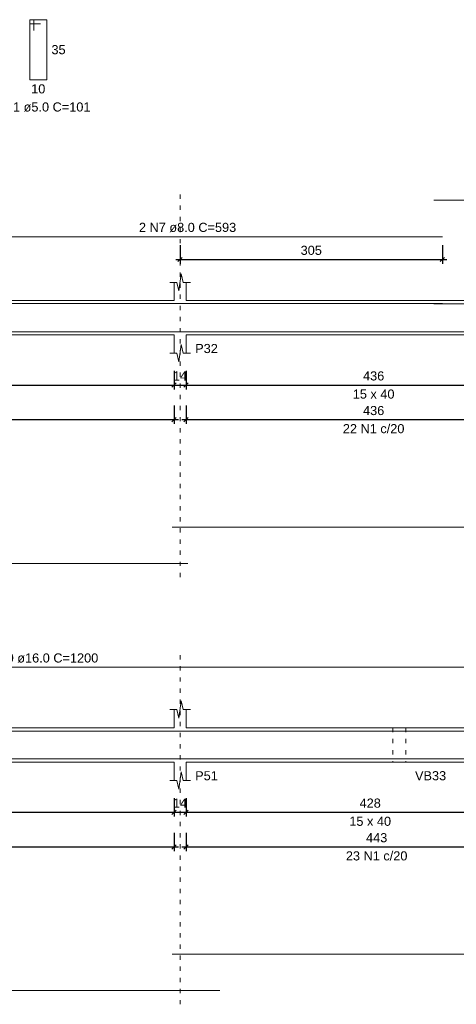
# Model space of a CAD drawing. Header units: millimetres. Extents: x 10906 to 25863, y 1966 to 4861.
# Tile 62 of 163: x 11298 to 11308, y 2971 to 2993. Entities that reach past the tile are written whole.
import ezdxf

# ---------------------------------------------------------------- set-up
doc = ezdxf.new("R2010")
doc.units = ezdxf.units.MM
doc.linetypes.add('DOT2', pattern=[3.175, 0, -3.175])
for name, color, linetype, lineweight in [('Descrição da armadura', 7, 'Continuous', 5), ('DT-Barras na forma', 40, 'Continuous', 5), ('DT-Barras rebatidas', 40, 'Continuous', 5), ('DT-Cotas', 4, 'Continuous', 5), ('DT-Forma', 5, 'Continuous', 5), ('DT-Pontilhado', 7, 'DOT2', 5), ('DT-Textos', 7, 'Continuous', 5), ('Textos armaduras', 7, 'Continuous', 5)]:
    doc.layers.add(name, color=color, linetype=linetype, lineweight=lineweight)
doc.styles.add('Arial', font='arial.ttf')
doc.styles.get("Standard").update_dxf_attribs({"font": 'arial.ttf'})
doc.dimstyles.new('UM_50.000000', dxfattribs={"dimtxt": 0.18, "dimasz": 0.2, "dimexe": 0.2, "dimexo": 0.5, "dimgap": 0, "dimtad": 1, "dimtih": 1, "dimtoh": 1, "dimlfac": 50, "dimzin": 0, "dimdsep": 46, "dimtxsty": 'Standard', "dimcen": 0.09, "dimdle": 0.2, "dimclrd": 256, "dimclre": 256, "dimclrt": 7, "dimazin": 0, "dimtfac": 1, "dimtofl": 0, "dimtmove": 0, "dimatfit": 3, "dimfxl": 1, "dimtolj": 1, "dimtzin": 0, "dimarcsym": 0})

# ---------------------------------------------------------------- blocks, each defined once
blk = doc.blocks.new('_Oblique')
at = {"color": 0, "linetype": 'ByBlock', "lineweight": -2}
blk.add_line((-0.5, -0.5), (0.5, 0.5), dxfattribs=at)
blk = doc.blocks.new('*D405')
at = {"layer": 'Defpoints', "color": 0, "transparency": 16777216}
for p in [(11292.934, 2985.464), (11301.244, 2985.464), (11301.244, 2984.934)]:
    blk.add_point(p, dxfattribs=at)
at = {"layer": 'DT-Cotas', "lineweight": -2, "transparency": 16777216}
for p, q in [((11292.934, 2985.264), (11292.934, 2984.834)), ((11301.244, 2985.264), (11301.244, 2984.834)), ((11292.834, 2984.934), (11301.344, 2984.934))]:
    blk.add_line(p, q, dxfattribs=at)
at = {"layer": 'DT-Cotas', "lineweight": -2, "transparency": 16777216, "xscale": 0.1, "yscale": 0.1, "zscale": 0.1, "rotation": 180}
blk.add_blockref('_Oblique', (11292.934, 2984.934), dxfattribs=at)
at = {"layer": 'DT-Cotas', "lineweight": -2, "transparency": 16777216, "xscale": 0.1, "yscale": 0.1, "zscale": 0.1}
blk.add_blockref('_Oblique', (11301.244, 2984.934), dxfattribs=at)
at = {"layer": 'DT-Cotas', "color": 7, "transparency": 16777216, "insert": (11297.089, 2985.146), "char_height": 0.2118, "attachment_point": 5, "rotation": 0.0057, "style": 'Arial'}
blk.add_mtext('\\A1;415.5', dxfattribs=at)
blk = doc.blocks.new('*D406')
at = {"layer": 'Defpoints', "color": 0, "transparency": 16777216}
for p in [(11301.244, 2985.464), (11301.524, 2985.464), (11301.524, 2984.934)]:
    blk.add_point(p, dxfattribs=at)
at = {"layer": 'DT-Cotas', "lineweight": -2, "transparency": 16777216}
for p, q in [((11301.244, 2985.264), (11301.244, 2984.834)), ((11301.524, 2985.264), (11301.524, 2984.834)), ((11301.144, 2984.934), (11301.624, 2984.934))]:
    blk.add_line(p, q, dxfattribs=at)
at = {"layer": 'DT-Cotas', "lineweight": -2, "transparency": 16777216, "xscale": 0.1, "yscale": 0.1, "zscale": 0.1, "rotation": 180}
blk.add_blockref('_Oblique', (11301.244, 2984.934), dxfattribs=at)
at = {"layer": 'DT-Cotas', "lineweight": -2, "transparency": 16777216, "xscale": 0.1, "yscale": 0.1, "zscale": 0.1}
blk.add_blockref('_Oblique', (11301.524, 2984.934), dxfattribs=at)
at = {"layer": 'DT-Cotas', "color": 7, "transparency": 16777216, "insert": (11301.384, 2985.146), "char_height": 0.2118, "attachment_point": 5, "rotation": 0.0057, "style": 'Arial'}
blk.add_mtext('\\A1;14', dxfattribs=at)
blk = doc.blocks.new('*D407')
at = {"layer": 'Defpoints', "color": 0, "transparency": 16777216}
for p in [(11301.524, 2985.464), (11310.244, 2985.464), (11310.244, 2984.934)]:
    blk.add_point(p, dxfattribs=at)
at = {"layer": 'DT-Cotas', "lineweight": -2, "transparency": 16777216}
for p, q in [((11301.524, 2985.264), (11301.524, 2984.834)), ((11310.244, 2985.264), (11310.244, 2984.834)), ((11301.424, 2984.934), (11310.344, 2984.934))]:
    blk.add_line(p, q, dxfattribs=at)
at = {"layer": 'DT-Cotas', "lineweight": -2, "transparency": 16777216, "xscale": 0.1, "yscale": 0.1, "zscale": 0.1, "rotation": 180}
blk.add_blockref('_Oblique', (11301.524, 2984.934), dxfattribs=at)
at = {"layer": 'DT-Cotas', "lineweight": -2, "transparency": 16777216, "xscale": 0.1, "yscale": 0.1, "zscale": 0.1}
blk.add_blockref('_Oblique', (11310.244, 2984.934), dxfattribs=at)
at = {"layer": 'DT-Cotas', "color": 7, "transparency": 16777216, "insert": (11305.884, 2985.146), "char_height": 0.2118, "attachment_point": 5, "rotation": 0.0057, "style": 'Arial'}
blk.add_mtext('\\A1;436', dxfattribs=at)
blk = doc.blocks.new('*D417')
at = {"layer": 'Defpoints', "color": 0, "transparency": 16777216}
for p in [(11292.634, 2984.659), (11301.244, 2984.659), (11301.244, 2984.13)]:
    blk.add_point(p, dxfattribs=at)
at = {"layer": 'DT-Cotas', "lineweight": -2, "transparency": 16777216}
for p, q in [((11292.634, 2984.459), (11292.634, 2984.03)), ((11301.244, 2984.459), (11301.244, 2984.03)), ((11292.534, 2984.13), (11301.344, 2984.13))]:
    blk.add_line(p, q, dxfattribs=at)
at = {"layer": 'DT-Cotas', "lineweight": -2, "transparency": 16777216, "xscale": 0.1, "yscale": 0.1, "zscale": 0.1, "rotation": 180}
blk.add_blockref('_Oblique', (11292.634, 2984.13), dxfattribs=at)
at = {"layer": 'DT-Cotas', "lineweight": -2, "transparency": 16777216, "xscale": 0.1, "yscale": 0.1, "zscale": 0.1}
blk.add_blockref('_Oblique', (11301.244, 2984.13), dxfattribs=at)
at = {"layer": 'DT-Cotas', "color": 7, "transparency": 16777216, "insert": (11296.939, 2984.341), "char_height": 0.2118, "attachment_point": 5, "rotation": 0.0057, "style": 'Arial'}
blk.add_mtext('\\A1;430.5', dxfattribs=at)
blk = doc.blocks.new('*D418')
at = {"layer": 'Defpoints', "color": 0, "transparency": 16777216}
for p in [(11301.524, 2984.659), (11310.244, 2984.659), (11310.244, 2984.13)]:
    blk.add_point(p, dxfattribs=at)
at = {"layer": 'DT-Cotas', "lineweight": -2, "transparency": 16777216}
for p, q in [((11301.524, 2984.459), (11301.524, 2984.03)), ((11310.244, 2984.459), (11310.244, 2984.03)), ((11301.424, 2984.13), (11310.344, 2984.13))]:
    blk.add_line(p, q, dxfattribs=at)
at = {"layer": 'DT-Cotas', "lineweight": -2, "transparency": 16777216, "xscale": 0.1, "yscale": 0.1, "zscale": 0.1, "rotation": 180}
blk.add_blockref('_Oblique', (11301.524, 2984.13), dxfattribs=at)
at = {"layer": 'DT-Cotas', "lineweight": -2, "transparency": 16777216, "xscale": 0.1, "yscale": 0.1, "zscale": 0.1}
blk.add_blockref('_Oblique', (11310.244, 2984.13), dxfattribs=at)
at = {"layer": 'DT-Cotas', "color": 7, "transparency": 16777216, "insert": (11305.884, 2984.341), "char_height": 0.2118, "attachment_point": 5, "rotation": 0.0057, "style": 'Arial'}
blk.add_mtext('\\A1;436', dxfattribs=at)
blk = doc.blocks.new('*D423')
at = {"layer": 'Defpoints', "color": 0, "transparency": 16777216}
for p in [(11301.384, 2988.385), (11307.484, 2988.385), (11307.484, 2987.855)]:
    blk.add_point(p, dxfattribs=at)
at = {"layer": 'DT-Cotas', "lineweight": -2, "transparency": 16777216}
for p, q in [((11301.384, 2988.185), (11301.384, 2987.755)), ((11307.484, 2988.185), (11307.484, 2987.755)), ((11301.284, 2987.855), (11307.584, 2987.855))]:
    blk.add_line(p, q, dxfattribs=at)
at = {"layer": 'DT-Cotas', "lineweight": -2, "transparency": 16777216, "xscale": 0.1, "yscale": 0.1, "zscale": 0.1, "rotation": 180}
blk.add_blockref('_Oblique', (11301.384, 2987.855), dxfattribs=at)
at = {"layer": 'DT-Cotas', "lineweight": -2, "transparency": 16777216, "xscale": 0.1, "yscale": 0.1, "zscale": 0.1}
blk.add_blockref('_Oblique', (11307.484, 2987.855), dxfattribs=at)
at = {"layer": 'DT-Cotas', "color": 7, "transparency": 16777216, "insert": (11304.434, 2988.067), "char_height": 0.2118, "attachment_point": 5, "rotation": 0.0057, "style": 'Arial'}
blk.add_mtext('\\A1;305', dxfattribs=at)
blk = doc.blocks.new('*D429')
at = {"layer": 'Defpoints', "color": 0, "transparency": 16777216}
for p in [(11293.084, 2975.528), (11301.244, 2975.528), (11301.244, 2974.999)]:
    blk.add_point(p, dxfattribs=at)
at = {"layer": 'DT-Cotas', "lineweight": -2, "transparency": 16777216}
for p, q in [((11293.084, 2975.328), (11293.084, 2974.899)), ((11301.244, 2975.328), (11301.244, 2974.899)), ((11292.984, 2974.999), (11301.344, 2974.999))]:
    blk.add_line(p, q, dxfattribs=at)
at = {"layer": 'DT-Cotas', "lineweight": -2, "transparency": 16777216, "xscale": 0.1, "yscale": 0.1, "zscale": 0.1, "rotation": 180}
blk.add_blockref('_Oblique', (11293.084, 2974.999), dxfattribs=at)
at = {"layer": 'DT-Cotas', "lineweight": -2, "transparency": 16777216, "xscale": 0.1, "yscale": 0.1, "zscale": 0.1}
blk.add_blockref('_Oblique', (11301.244, 2974.999), dxfattribs=at)
at = {"layer": 'DT-Cotas', "color": 7, "transparency": 16777216, "insert": (11297.164, 2975.211), "char_height": 0.2118, "attachment_point": 5, "rotation": 0.0057, "style": 'Arial'}
blk.add_mtext('\\A1;408', dxfattribs=at)
blk = doc.blocks.new('*D430')
at = {"layer": 'Defpoints', "color": 0, "transparency": 16777216}
for p in [(11301.244, 2975.528), (11301.524, 2975.528), (11301.524, 2974.999)]:
    blk.add_point(p, dxfattribs=at)
at = {"layer": 'DT-Cotas', "lineweight": -2, "transparency": 16777216}
for p, q in [((11301.244, 2975.328), (11301.244, 2974.899)), ((11301.524, 2975.328), (11301.524, 2974.899)), ((11301.144, 2974.999), (11301.624, 2974.999))]:
    blk.add_line(p, q, dxfattribs=at)
at = {"layer": 'DT-Cotas', "lineweight": -2, "transparency": 16777216, "xscale": 0.1, "yscale": 0.1, "zscale": 0.1, "rotation": 180}
blk.add_blockref('_Oblique', (11301.244, 2974.999), dxfattribs=at)
at = {"layer": 'DT-Cotas', "lineweight": -2, "transparency": 16777216, "xscale": 0.1, "yscale": 0.1, "zscale": 0.1}
blk.add_blockref('_Oblique', (11301.524, 2974.999), dxfattribs=at)
at = {"layer": 'DT-Cotas', "color": 7, "transparency": 16777216, "insert": (11301.384, 2975.211), "char_height": 0.2118, "attachment_point": 5, "rotation": 0.0057, "style": 'Arial'}
blk.add_mtext('\\A1;14', dxfattribs=at)
blk = doc.blocks.new('*D431')
at = {"layer": 'Defpoints', "color": 0, "transparency": 16777216}
for p in [(11301.524, 2975.528), (11310.084, 2975.528), (11310.084, 2974.999)]:
    blk.add_point(p, dxfattribs=at)
at = {"layer": 'DT-Cotas', "lineweight": -2, "transparency": 16777216}
for p, q in [((11301.524, 2975.328), (11301.524, 2974.899)), ((11310.084, 2975.328), (11310.084, 2974.899)), ((11301.424, 2974.999), (11310.184, 2974.999))]:
    blk.add_line(p, q, dxfattribs=at)
at = {"layer": 'DT-Cotas', "lineweight": -2, "transparency": 16777216, "xscale": 0.1, "yscale": 0.1, "zscale": 0.1, "rotation": 180}
blk.add_blockref('_Oblique', (11301.524, 2974.999), dxfattribs=at)
at = {"layer": 'DT-Cotas', "lineweight": -2, "transparency": 16777216, "xscale": 0.1, "yscale": 0.1, "zscale": 0.1}
blk.add_blockref('_Oblique', (11310.084, 2974.999), dxfattribs=at)
at = {"layer": 'DT-Cotas', "color": 7, "transparency": 16777216, "insert": (11305.804, 2975.211), "char_height": 0.2118, "attachment_point": 5, "rotation": 0.0057, "style": 'Arial'}
blk.add_mtext('\\A1;428', dxfattribs=at)
blk = doc.blocks.new('*D441')
at = {"layer": 'Defpoints', "color": 0, "transparency": 16777216}
for p in [(11292.634, 2974.724), (11301.244, 2974.724), (11301.244, 2974.194)]:
    blk.add_point(p, dxfattribs=at)
at = {"layer": 'DT-Cotas', "lineweight": -2, "transparency": 16777216}
for p, q in [((11292.634, 2974.524), (11292.634, 2974.094)), ((11301.244, 2974.524), (11301.244, 2974.094)), ((11292.534, 2974.194), (11301.344, 2974.194))]:
    blk.add_line(p, q, dxfattribs=at)
at = {"layer": 'DT-Cotas', "lineweight": -2, "transparency": 16777216, "xscale": 0.1, "yscale": 0.1, "zscale": 0.1, "rotation": 180}
blk.add_blockref('_Oblique', (11292.634, 2974.194), dxfattribs=at)
at = {"layer": 'DT-Cotas', "lineweight": -2, "transparency": 16777216, "xscale": 0.1, "yscale": 0.1, "zscale": 0.1}
blk.add_blockref('_Oblique', (11301.244, 2974.194), dxfattribs=at)
at = {"layer": 'DT-Cotas', "color": 7, "transparency": 16777216, "insert": (11296.939, 2974.406), "char_height": 0.2118, "attachment_point": 5, "rotation": 0.0057, "style": 'Arial'}
blk.add_mtext('\\A1;430.5', dxfattribs=at)
blk = doc.blocks.new('*D442')
at = {"layer": 'Defpoints', "color": 0, "transparency": 16777216}
for p in [(11301.524, 2974.724), (11310.384, 2974.724), (11310.384, 2974.194)]:
    blk.add_point(p, dxfattribs=at)
at = {"layer": 'DT-Cotas', "lineweight": -2, "transparency": 16777216}
for p, q in [((11301.524, 2974.524), (11301.524, 2974.094)), ((11310.384, 2974.524), (11310.384, 2974.094)), ((11301.424, 2974.194), (11310.484, 2974.194))]:
    blk.add_line(p, q, dxfattribs=at)
at = {"layer": 'DT-Cotas', "lineweight": -2, "transparency": 16777216, "xscale": 0.1, "yscale": 0.1, "zscale": 0.1, "rotation": 180}
blk.add_blockref('_Oblique', (11301.524, 2974.194), dxfattribs=at)
at = {"layer": 'DT-Cotas', "lineweight": -2, "transparency": 16777216, "xscale": 0.1, "yscale": 0.1, "zscale": 0.1}
blk.add_blockref('_Oblique', (11310.384, 2974.194), dxfattribs=at)
at = {"layer": 'DT-Cotas', "color": 7, "transparency": 16777216, "insert": (11305.954, 2974.406), "char_height": 0.2118, "attachment_point": 5, "rotation": 0.0057, "style": 'Arial'}
blk.add_mtext('\\A1;443', dxfattribs=at)

msp = doc.modelspace()

# ---------------------------------------------------------------- linework, layer by layer
at = {"layer": 'DT-Barras na forma'}
for points in [[(11295.63351, 2986.83138), (11307.48351, 2986.83138)], [(11307.28351, 2986.82338), (11317.27351, 2986.82338), (11317.27351, 2986.13371)], [(11301.20351, 2986.17538), (11317.27351, 2986.17538), (11317.27351, 2986.55538)], [(11282.95608, 2986.17538), (11301.56351, 2986.17538)], [(11286.10551, 2976.88789), (11310.10551, 2976.88789)], [(11301.20351, 2976.23989), (11317.27351, 2976.23989), (11317.27351, 2976.61989)], [(11282.95608, 2976.23989), (11302.31095, 2976.23989)]]:
    msp.add_lwpolyline(points, dxfattribs=at)
at = {"layer": 'DT-Barras rebatidas'}
for p, q in [((11297.98841, 2993.43193), (11297.88841, 2993.43193)), ((11297.88841, 2993.43193), (11297.88841, 2992.03193)), ((11298.28841, 2993.43193), (11297.88841, 2993.43193)), ((11297.88841, 2993.43193), (11297.88841, 2993.33193)), ((11297.88841, 2993.33193), (11298.13841, 2993.33193)), ((11297.98841, 2993.18193), (11297.98841, 2993.43193)), ((11298.28841, 2992.03193), (11298.28841, 2993.43193)), ((11297.88841, 2992.03193), (11298.28841, 2992.03193)), ((11307.28351, 2989.23178), (11317.27351, 2989.23178)), ((11295.63351, 2988.38458), (11307.48351, 2988.38458)), ((11301.20351, 2981.63354), (11317.27351, 2981.63354)), ((11282.95608, 2980.78634), (11301.56351, 2980.78634)), ((11286.10551, 2978.37049), (11310.10551, 2978.37049)), ((11301.20351, 2971.69805), (11317.27351, 2971.69805)), ((11282.95608, 2970.85085), (11302.31095, 2970.85085))]:
    msp.add_line(p, q, dxfattribs=at)
at = {"layer": 'DT-Forma'}
for p, q in [((11301.35851, 2987.12298), (11301.40851, 2987.52298)), ((11301.40851, 2987.52298), (11301.45851, 2987.32298)), ((11301.14351, 2987.32298), (11301.30851, 2987.32298)), ((11301.24351, 2986.89938), (11301.24351, 2987.32298)), ((11301.30851, 2987.32298), (11301.35851, 2987.12298)), ((11301.45851, 2987.32298), (11301.62351, 2987.32298)), ((11301.52351, 2987.32298), (11301.52351, 2986.89938)), ((11292.93351, 2986.89938), (11301.24351, 2986.89938)), ((11301.52351, 2986.89938), (11310.24351, 2986.89938)), ((11292.93351, 2986.09938), (11301.24351, 2986.09938)), ((11301.24351, 2986.09938), (11301.24351, 2985.67578)), ((11301.52351, 2985.67578), (11301.52351, 2986.09938)), ((11301.52351, 2986.09938), (11310.24351, 2986.09938)), ((11301.35851, 2985.47578), (11301.40851, 2985.87578)), ((11301.40851, 2985.87578), (11301.45851, 2985.67578)), ((11301.14351, 2985.67578), (11301.30851, 2985.67578)), ((11301.30851, 2985.67578), (11301.35851, 2985.47578)), ((11301.45851, 2985.67578), (11301.62351, 2985.67578)), ((11301.35851, 2977.18749), (11301.40851, 2977.58749)), ((11301.40851, 2977.58749), (11301.45851, 2977.38749)), ((11301.14351, 2977.38749), (11301.30851, 2977.38749)), ((11301.24351, 2976.96389), (11301.24351, 2977.38749)), ((11301.30851, 2977.38749), (11301.35851, 2977.18749)), ((11301.45851, 2977.38749), (11301.62351, 2977.38749)), ((11301.52351, 2977.38749), (11301.52351, 2976.96389)), ((11293.08351, 2976.96389), (11301.24351, 2976.96389)), ((11301.52351, 2976.96389), (11306.33351, 2976.96389)), ((11306.33351, 2976.96389), (11306.63351, 2976.96389)), ((11306.63351, 2976.96389), (11310.08351, 2976.96389)), ((11293.08351, 2976.16389), (11301.24351, 2976.16389)), ((11301.24351, 2976.16389), (11301.24351, 2975.74029)), ((11301.52351, 2975.74029), (11301.52351, 2976.16389)), ((11301.52351, 2976.16389), (11306.33351, 2976.16389)), ((11306.33351, 2976.16389), (11306.63351, 2976.16389)), ((11306.63351, 2976.16389), (11310.08351, 2976.16389)), ((11301.35851, 2975.54029), (11301.40851, 2975.94029)), ((11301.40851, 2975.94029), (11301.45851, 2975.74029)), ((11301.14351, 2975.74029), (11301.30851, 2975.74029)), ((11301.30851, 2975.74029), (11301.35851, 2975.54029)), ((11301.45851, 2975.74029), (11301.62351, 2975.74029))]:
    msp.add_line(p, q, dxfattribs=at)
at = {"layer": 'DT-Pontilhado', "ltscale": 0.05}
for p, q in [((11301.38351, 2980.46864), (11301.38351, 2989.44358)), ((11301.38351, 2970.53315), (11301.38351, 2978.65289)), ((11306.33351, 2976.96389), (11306.33351, 2976.16389)), ((11306.63351, 2976.96389), (11306.63351, 2976.16389))]:
    msp.add_line(p, q, dxfattribs=at)

# ---------------------------------------------------------------- texts
at = {"layer": 'Descrição da armadura', "color": 7, "linetype": 'Continuous', "insert": (11298.08841, 2991.29063), "char_height": 0.2118, "width": 4.8647001, "attachment_point": 8, "line_spacing_factor": 0.798, "style": 'Arial'}
msp.add_mtext('40 N1 ø5.0 C=101', dxfattribs=at)
at = {"layer": 'Descrição da armadura', "linetype": 'Continuous', "char_height": 0.2118, "attachment_point": 8, "line_spacing_factor": 0.798, "style": 'Arial'}
for s, insert, width in [('2 N7 ø8.0 C=593', (11301.55851, 2988.49048), 4.5347476), ('22 N1 c/20', (11305.88351, 2983.81194), 2.8693417), ('2 N60 ø16.0 C=1200', (11298.10551, 2978.47639), 5.5246053), ('23 N1 c/20', (11305.95351, 2973.87645), 2.8693417)]:
    msp.add_mtext(s, dxfattribs=dict(at, insert=insert, width=width))
at = {"layer": 'DT-Textos', "char_height": 0.2118, "line_spacing_factor": 0.798, "style": 'Arial'}
for s, insert, width, attachment_point in [('P32', (11301.73531, 2985.67578), 0.7906146, 7), ('15 x 40', (11305.88351, 2984.61678), 1.45756, 8), ('P51', (11301.73531, 2975.74029), 0.7906146, 7), ('VB33', (11306.84531, 2975.74029), 1.0869866, 7), ('15 x 40', (11305.80351, 2974.68129), 1.45756, 8)]:
    msp.add_mtext(s, dxfattribs=dict(at, insert=insert, width=width, attachment_point=attachment_point))
at = {"layer": 'Textos armaduras', "color": 7, "linetype": 'Continuous', "char_height": 0.2118, "width": 0.6599051, "attachment_point": 7, "line_spacing_factor": 0.798, "style": 'Arial'}
for s, insert in [('35', (11298.39431, 2992.62603)), ('10', (11297.92343, 2991.71423))]:
    msp.add_mtext(s, dxfattribs=dict(at, insert=insert))

# ---------------------------------------------------------------- dimensions: what is measured, and where the dimension line sits
at = {"layer": 'DT-Cotas'}
for base, p1, p2, picture, middle in [((11307.48351, 2987.85508), (11301.38351, 2988.38458), (11307.48351, 2988.38458), '*D423', (11304.43351, 2988.06688)), ((11301.24351, 2984.93448), (11292.93351, 2985.46398), (11301.24351, 2985.46398), '*D405', (11297.08851, 2985.14628)), ((11301.52351, 2984.93448), (11301.24351, 2985.46398), (11301.52351, 2985.46398), '*D406', (11301.38351, 2985.14628)), ((11310.24351, 2984.93448), (11301.52351, 2985.46398), (11310.24351, 2985.46398), '*D407', (11305.88351, 2985.14628)), ((11301.24351, 2984.12964), (11292.63351, 2984.65914), (11301.24351, 2984.65914), '*D417', (11296.93851, 2984.34144)), ((11310.24351, 2984.12964), (11301.52351, 2984.65914), (11310.24351, 2984.65914), '*D418', (11305.88351, 2984.34144)), ((11301.24351, 2974.99899), (11293.08351, 2975.52849), (11301.24351, 2975.52849), '*D429', (11297.16351, 2975.21079)), ((11301.52351, 2974.99899), (11301.24351, 2975.52849), (11301.52351, 2975.52849), '*D430', (11301.38351, 2975.21079)), ((11310.08351, 2974.99899), (11301.52351, 2975.52849), (11310.08351, 2975.52849), '*D431', (11305.80351, 2975.21079)), ((11301.24351, 2974.19415), (11292.63351, 2974.72365), (11301.24351, 2974.72365), '*D441', (11296.93851, 2974.40595)), ((11310.38351, 2974.19415), (11301.52351, 2974.72365), (11310.38351, 2974.72365), '*D442', (11305.95351, 2974.40595))]:
    dim = msp.add_linear_dim(base=base, p1=p1, p2=p2, dimstyle='UM_50.000000', override={"dimtxt": 0.2118, "dimasz": 0.1, "dimexe": 0.1, "dimexo": 0.2, "dimtad": 1, "dimtih": 0, "dimtoh": 0, "dimdec": 1, "dimlfac": 50, "dimzin": 8, "dimtxsty": 'Arial', "dimblk": 'Oblique', "dimblk1": 'Oblique', "dimblk2": 'Oblique', "dimsah": 1, "dimdle": 0.1, "dimse1": 0, "dimse2": 0, "dimclrt": 7, "dimadec": 1, "dimazin": 3, "dimtmove": 2, "dimldrblk": 'Oblique'}, dxfattribs=at)
    dim.commit()
    dim.dimension.update_dxf_attribs({"geometry": picture, "text_midpoint": middle, "dimtype": 160, "text_rotation": 0.00573})

doc.saveas('drawing.dxf')
